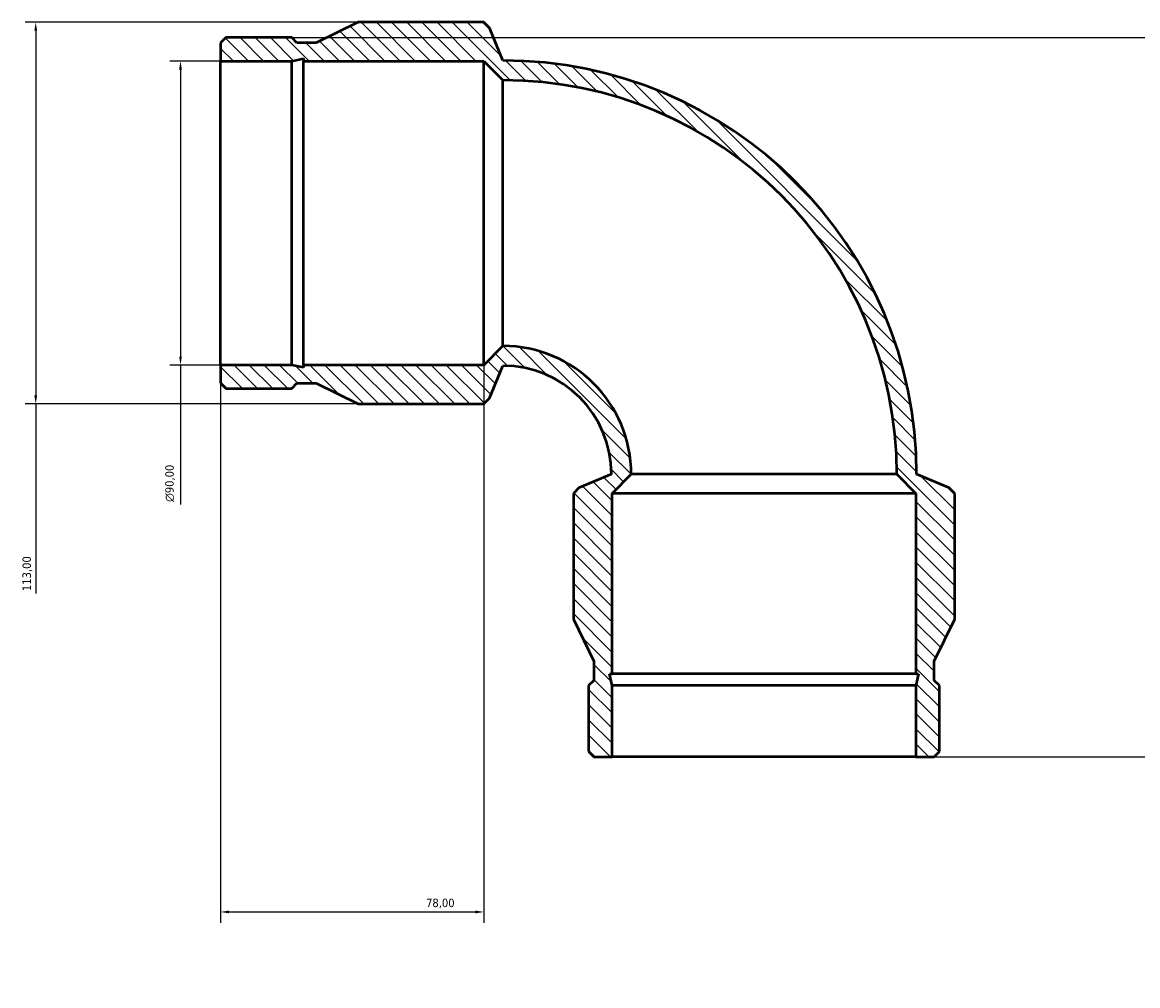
# Model space of a CAD drawing. Header units: millimetres. Extents: x -564 to 1473, y -281 to 1187.
# Tile 2 of 8: x -564 to -234, y 902 to 1187. Entities that reach past the tile are written whole.
import ezdxf

# ---------------------------------------------------------------- set-up
doc = ezdxf.new("R2010")
doc.units = ezdxf.units.MM
for name, color, linetype, lineweight in [('Dimension (ISO)', 7, 'Continuous', 25), ('Hatch (ISO)', 7, 'Continuous', 18), ('Visible (ISO)', 7, 'Continuous', 50)]:
    doc.layers.add(name, color=color, linetype=linetype, lineweight=lineweight)
doc.styles.add('Note Text (ISO)', font='tahoma.ttf')
doc.dimstyles.new('Default (ISO)', dxfattribs={"dimtxt": 2.5, "dimasz": 2.5, "dimexe": 3.175, "dimexo": 0, "dimgap": 0.762, "dimtad": 1, "dimrnd": 1e-08, "dimzin": 0, "dimtxsty": 'Note Text (ISO)', "dimcen": 0.09, "dimdle": 10, "dimclrd": 256, "dimclre": 256, "dimclrt": 232, "dimazin": 0, "dimtfac": 1.40208, "dimtmove": 0, "dimatfit": 3, "dimfxl": 1, "dimtolj": 1, "dimtzin": 0, "dimlwd": -1, "dimlwe": -1, "dimarcsym": 0})

# ---------------------------------------------------------------- blocks, each defined once
blk = doc.blocks.new('*D7')
at = {"layer": 'Defpoints', "color": 0, "transparency": 16777216}
for p in [(-484.59, 1182.38), (-299.64, 969.38), (93.38, 969.38)]:
    blk.add_point(p, dxfattribs=at)
at = {"layer": 'Dimension (ISO)', "transparency": 16777216}
for p, q in [((-484.59, 1182.38), (96.56, 1182.38)), ((93.38, 1179.88), (93.38, 971.88)), ((-299.64, 969.38), (96.56, 969.38)), ((93.38, 969.38), (93.38, 901.57))]:
    blk.add_line(p, q, dxfattribs=at)
for points in [[(92.97, 1179.88), (93.8, 1179.88), (93.38, 1182.38)], [(92.97, 971.88), (93.8, 971.88), (93.38, 969.38)]]:
    blk.add_solid(points, dxfattribs=at)
at = {"layer": 'Dimension (ISO)', "color": 232, "true_color": 0xca0064, "transparency": 16777216, "insert": (89.45, 902.33), "char_height": 2.5, "attachment_point": 1, "rotation": 90, "style": 'Note Text (ISO)'}
blk.add_mtext('\\A1;213,00', dxfattribs=at)
blk = doc.blocks.new('*D8')
at = {"layer": 'Defpoints', "color": 0, "transparency": 16777216}
for p in [(-505.66, 1175.4), (-517.54, 1085.4), (-505.66, 1085.4)]:
    blk.add_point(p, dxfattribs=at)
at = {"layer": 'Dimension (ISO)', "transparency": 16777216}
for p, q in [((-505.66, 1175.4), (-520.72, 1175.4)), ((-517.54, 1172.9), (-517.54, 1087.9)), ((-505.66, 1085.4), (-520.72, 1085.4)), ((-517.54, 1085.4), (-517.54, 1044.08))]:
    blk.add_line(p, q, dxfattribs=at)
for points in [[(-517.96, 1172.9), (-517.12, 1172.9), (-517.54, 1175.4)], [(-517.96, 1087.9), (-517.12, 1087.9), (-517.54, 1085.4)]]:
    blk.add_solid(points, dxfattribs=at)
at = {"layer": 'Dimension (ISO)', "color": 232, "true_color": 0xca0064, "transparency": 16777216, "insert": (-522.06, 1044.85), "char_height": 2.5, "attachment_point": 1, "rotation": 90, "style": 'Note Text (ISO)'}
blk.add_mtext('\\A1;\\fAIGDT|b0|i0;\\H2.5000;\\ln\\fTahoma|b0|i0;\\H2.5000;90,00', dxfattribs=at)
blk = doc.blocks.new('*D9')
at = {"layer": 'Defpoints', "color": 0, "transparency": 16777216}
for p in [(-464.91, 1186.9), (-560.43, 1073.9), (-464.91, 1073.9)]:
    blk.add_point(p, dxfattribs=at)
at = {"layer": 'Dimension (ISO)', "transparency": 16777216}
for p, q in [((-464.91, 1186.9), (-563.61, 1186.9)), ((-560.43, 1184.4), (-560.43, 1076.4)), ((-464.91, 1073.9), (-563.61, 1073.9)), ((-560.43, 1073.9), (-560.43, 1017.69))]:
    blk.add_line(p, q, dxfattribs=at)
for points in [[(-560.85, 1184.4), (-560.02, 1184.4), (-560.43, 1186.9)], [(-560.85, 1076.4), (-560.02, 1076.4), (-560.43, 1073.9)]]:
    blk.add_solid(points, dxfattribs=at)
at = {"layer": 'Dimension (ISO)', "color": 232, "true_color": 0xca0064, "transparency": 16777216, "insert": (-564.37, 1018.45), "char_height": 2.5, "attachment_point": 1, "rotation": 90, "style": 'Note Text (ISO)'}
blk.add_mtext('\\A1;113,00', dxfattribs=at)
blk = doc.blocks.new('*D10')
at = {"layer": 'Defpoints', "color": 0, "transparency": 16777216}
for p in [(-505.66, 1085.4), (-427.66, 1085.4), (-427.66, 923.4)]:
    blk.add_point(p, dxfattribs=at)
at = {"layer": 'Dimension (ISO)', "transparency": 16777216}
for p, q in [((-505.66, 1085.4), (-505.66, 920.23)), ((-427.66, 1085.4), (-427.66, 920.23)), ((-503.16, 923.4), (-430.16, 923.4))]:
    blk.add_line(p, q, dxfattribs=at)
for points in [[(-503.16, 923.82), (-503.16, 922.99), (-505.66, 923.4)], [(-430.16, 923.82), (-430.16, 922.99), (-427.66, 923.4)]]:
    blk.add_solid(points, dxfattribs=at)
at = {"layer": 'Dimension (ISO)', "color": 232, "true_color": 0xca0064, "transparency": 16777216, "insert": (-444.78, 927.34), "char_height": 2.5, "attachment_point": 1, "style": 'Note Text (ISO)'}
blk.add_mtext('\\A1;78,00', dxfattribs=at)

msp = doc.modelspace()

# ---------------------------------------------------------------- hatches: boundary and pattern name
at = {"layer": 'Hatch (ISO)'}
h = msp.add_hatch(dxfattribs=at)
h.set_pattern_fill('ANSI31', color=256, scale=25.4, angle=90, style=0)
h.set_pattern_definition([(135, (0, 0), (-2.245064, -2.245064), [])])
edge = h.paths.add_edge_path()
edge.add_line((-505.655, 1180.823), (-505.655, 1175.402))
edge.add_line((-505.655, 1175.402), (-484.595, 1175.402))
edge.add_line((-484.595, 1175.402), (-481.069, 1176.151))
edge.add_line((-481.069, 1176.151), (-481.069, 1175.402))
edge.add_line((-481.069, 1175.402), (-427.655, 1175.402))
edge.add_line((-427.655, 1175.402), (-422.005, 1169.752))
edge.add_ellipse((-422.005, 1053.032), major_axis=(0, 116.72), ratio=1, start_angle=270, end_angle=360, ccw=False)
edge.add_line((-305.285, 1053.032), (-299.635, 1047.382))
edge.add_line((-299.635, 1047.382), (-299.635, 993.968))
edge.add_line((-299.635, 993.968), (-298.886, 993.968))
edge.add_line((-298.886, 993.968), (-299.635, 990.443))
edge.add_line((-299.635, 990.443), (-299.635, 969.382))
edge.add_line((-299.635, 969.382), (-294.215, 969.382))
edge.add_line((-294.215, 969.382), (-292.655, 970.941))
edge.add_line((-292.655, 970.941), (-292.655, 990.443))
edge.add_line((-292.655, 990.443), (-294.215, 992.002))
edge.add_line((-294.215, 992.002), (-294.215, 997.657))
edge.add_line((-294.215, 997.657), (-288.135, 1010.132))
edge.add_line((-288.135, 1010.132), (-288.135, 1047.382))
edge.add_line((-288.135, 1047.382), (-289.79, 1049.037))
edge.add_line((-289.79, 1049.037), (-299.435, 1053.032))
edge.add_ellipse((-422.005, 1053.032), major_axis=(122.57, 0), ratio=1, start_angle=0, end_angle=90)
edge.add_line((-422.005, 1175.602), (-426, 1185.247))
edge.add_line((-426, 1185.247), (-427.655, 1186.902))
edge.add_line((-427.655, 1186.902), (-464.905, 1186.902))
edge.add_line((-464.905, 1186.902), (-477.38, 1180.823))
edge.add_line((-477.38, 1180.823), (-483.035, 1180.823))
edge.add_line((-483.035, 1180.823), (-484.595, 1182.382))
edge.add_line((-484.595, 1182.382), (-504.096, 1182.382))
edge.add_line((-504.096, 1182.382), (-505.655, 1180.823))
edge = h.paths.add_edge_path()
edge.add_line((-505.655, 1085.402), (-505.655, 1079.981))
edge.add_line((-505.655, 1079.981), (-504.096, 1078.422))
edge.add_line((-504.096, 1078.422), (-484.595, 1078.422))
edge.add_line((-484.595, 1078.422), (-483.035, 1079.981))
edge.add_line((-483.035, 1079.981), (-477.38, 1079.981))
edge.add_line((-477.38, 1079.981), (-464.905, 1073.902))
edge.add_line((-464.905, 1073.902), (-427.655, 1073.902))
edge.add_line((-427.655, 1073.902), (-426, 1075.557))
edge.add_line((-426, 1075.557), (-422.005, 1085.202))
edge.add_ellipse((-422.005, 1053.032), major_axis=(0, 32.17), ratio=1, start_angle=270, end_angle=360, ccw=False)
edge.add_line((-389.835, 1053.032), (-399.48, 1049.037))
edge.add_line((-399.48, 1049.037), (-401.135, 1047.382))
edge.add_line((-401.135, 1047.382), (-401.135, 1010.132))
edge.add_line((-401.135, 1010.132), (-395.056, 997.657))
edge.add_line((-395.056, 997.657), (-395.056, 992.002))
edge.add_line((-395.056, 992.002), (-396.615, 990.443))
edge.add_line((-396.615, 990.443), (-396.615, 970.941))
edge.add_line((-396.615, 970.941), (-395.056, 969.382))
edge.add_line((-395.056, 969.382), (-389.635, 969.382))
edge.add_line((-389.635, 969.382), (-389.635, 990.443))
edge.add_line((-389.635, 990.443), (-390.385, 993.968))
edge.add_line((-390.385, 993.968), (-389.635, 993.968))
edge.add_line((-389.635, 993.968), (-389.635, 1047.382))
edge.add_line((-389.635, 1047.382), (-383.985, 1053.032))
edge.add_ellipse((-422.005, 1053.032), major_axis=(38.02, 0), ratio=1, start_angle=0, end_angle=90)
edge.add_line((-422.005, 1091.052), (-427.655, 1085.402))
edge.add_line((-427.655, 1085.402), (-481.069, 1085.402))
edge.add_line((-481.069, 1085.402), (-481.069, 1084.653))
edge.add_line((-481.069, 1084.653), (-484.595, 1085.402))
edge.add_line((-484.595, 1085.402), (-505.655, 1085.402))

# ---------------------------------------------------------------- linework, layer by layer
at = {"layer": 'Visible (ISO)'}
for p, q in [((-464.905, 1186.902), (-477.38, 1180.823)), ((-427.655, 1186.902), (-464.905, 1186.902)), ((-426, 1185.247), (-427.655, 1186.902)), ((-422.005, 1175.602), (-426, 1185.247)), ((-504.096, 1182.382), (-505.655, 1180.823)), ((-505.655, 1180.823), (-505.655, 1175.402)), ((-484.595, 1182.382), (-504.096, 1182.382)), ((-483.035, 1180.823), (-484.595, 1182.382)), ((-477.38, 1180.823), (-483.035, 1180.823)), ((-505.655, 1175.402), (-484.595, 1175.402)), ((-505.655, 1085.402), (-505.655, 1175.402)), ((-484.595, 1175.402), (-481.069, 1176.151)), ((-484.595, 1085.402), (-484.595, 1175.402)), ((-481.069, 1176.151), (-481.069, 1175.402)), ((-481.069, 1175.402), (-427.655, 1175.402)), ((-481.069, 1085.402), (-481.069, 1175.402)), ((-427.655, 1175.402), (-422.005, 1169.752)), ((-427.655, 1085.402), (-427.655, 1175.402)), ((-422.005, 1091.052), (-422.005, 1169.752)), ((-422.005, 1091.052), (-427.655, 1085.402)), ((-505.655, 1085.402), (-505.655, 1079.981)), ((-484.595, 1085.402), (-505.655, 1085.402)), ((-481.069, 1084.653), (-484.595, 1085.402)), ((-427.655, 1085.402), (-481.069, 1085.402)), ((-481.069, 1085.402), (-481.069, 1084.653)), ((-426, 1075.557), (-422.005, 1085.202)), ((-505.655, 1079.981), (-504.096, 1078.422)), ((-504.096, 1078.422), (-484.595, 1078.422)), ((-484.595, 1078.422), (-483.035, 1079.981)), ((-483.035, 1079.981), (-477.38, 1079.981)), ((-477.38, 1079.981), (-464.905, 1073.902)), ((-427.655, 1073.902), (-426, 1075.557)), ((-464.905, 1073.902), (-427.655, 1073.902)), ((-389.835, 1053.032), (-399.48, 1049.037)), ((-389.635, 1047.382), (-383.985, 1053.032)), ((-305.285, 1053.032), (-383.985, 1053.032)), ((-305.285, 1053.032), (-299.635, 1047.382)), ((-289.79, 1049.037), (-299.435, 1053.032)), ((-399.48, 1049.037), (-401.135, 1047.382)), ((-288.135, 1047.382), (-289.79, 1049.037)), ((-401.135, 1047.382), (-401.135, 1010.132)), ((-389.635, 993.968), (-389.635, 1047.382)), ((-299.635, 1047.382), (-389.635, 1047.382)), ((-299.635, 1047.382), (-299.635, 993.968)), ((-288.135, 1010.132), (-288.135, 1047.382)), ((-401.135, 1010.132), (-395.056, 997.657)), ((-294.215, 997.657), (-288.135, 1010.132)), ((-395.056, 997.657), (-395.056, 992.002)), ((-294.215, 992.002), (-294.215, 997.657)), ((-395.056, 992.002), (-396.615, 990.443)), ((-389.635, 990.443), (-390.385, 993.968)), ((-390.385, 993.968), (-389.635, 993.968)), ((-299.635, 993.968), (-389.635, 993.968)), ((-299.635, 993.968), (-298.886, 993.968)), ((-298.886, 993.968), (-299.635, 990.443)), ((-292.655, 990.443), (-294.215, 992.002)), ((-396.615, 990.443), (-396.615, 970.941)), ((-389.635, 969.382), (-389.635, 990.443)), ((-299.635, 990.443), (-389.635, 990.443)), ((-299.635, 990.443), (-299.635, 969.382)), ((-292.655, 970.941), (-292.655, 990.443)), ((-396.615, 970.941), (-395.056, 969.382)), ((-395.056, 969.382), (-389.635, 969.382)), ((-299.635, 969.382), (-389.635, 969.382)), ((-299.635, 969.382), (-294.215, 969.382)), ((-294.215, 969.382), (-292.655, 970.941))]:
    msp.add_line(p, q, dxfattribs=at)
for radius in [122.57, 116.72, 38.02, 32.17]:
    msp.add_arc((-422.005, 1053.032), radius, 0, 90, dxfattribs=at)

# ---------------------------------------------------------------- dimensions: what is measured, and where the dimension line sits
at = {"layer": 'Dimension (ISO)'}
for base, p1, p2, angle, override, picture, middle in [((-560.433, 1073.902), (-464.905, 1186.902), (-464.905, 1073.902), 90, {"dimdec": 2, "dimtp": 0, "dimtm": 0, "dimtdec": 2, "dimtofl": 0, "dimatfit": 2}, '*D9', (-560.433, 1023.402)), ((93.385, 969.382), (-484.595, 1182.382), (-299.635, 969.382), 270, {"dimdec": 2, "dimtp": 0, "dimtm": 0, "dimtdec": 2, "dimtofl": 0, "dimatfit": 2}, '*D7', (93.385, 907.382)), ((-427.655, 923.402), (-505.655, 1085.402), (-427.655, 1085.402), 180, {"dimdec": 2, "dimtp": 0, "dimtm": 0, "dimtdec": 2, "dimtofl": 0, "dimatfit": 1}, '*D10', (-440.655, 923.402))]:
    dim = msp.add_linear_dim(base=base, p1=p1, p2=p2, angle=angle, dimstyle='Default (ISO)', override=override, dxfattribs=at)
    dim.commit()
    dim.dimension.update_dxf_attribs({"geometry": picture, "text_midpoint": middle, "dimtype": 160})
dim = msp.add_linear_dim(base=(-517.541, 1085.402), p1=(-505.655, 1175.402), p2=(-505.655, 1085.402), angle=90, text='\\fAIGDT|b0|i0;\\H2.5000;\\ln\\fTahoma|b0|i0;\\H2.5000;<>', dimstyle='Default (ISO)', override={"dimdec": 2, "dimtp": 0, "dimtm": 0, "dimtdec": 2, "dimtofl": 0, "dimatfit": 2}, dxfattribs=at)
dim.commit()
dim.dimension.update_dxf_attribs({"geometry": '*D8', "text_midpoint": (-517.541, 1050.402), "dimtype": 160})

doc.saveas('drawing.dxf')
